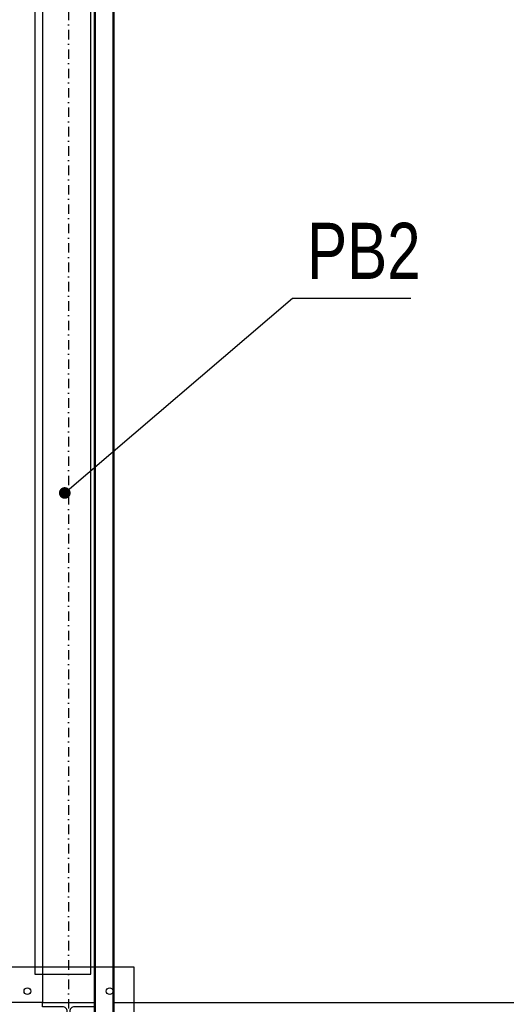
# Model space of a CAD drawing. Header units: centimetres. Extents: x 47725 to 65780, y 1899 to 12037.
# Tile 73 of 156: x 51060 to 51190, y 4528 to 4791. Entities that reach past the tile are written whole.
import ezdxf

# ---------------------------------------------------------------- set-up
doc = ezdxf.new("R2010")
doc.units = ezdxf.units.CM
doc.header["$LTSCALE"] = 0.02
doc.linetypes.add('DASHDOT2', pattern=[12.7, 6.35, -3.175, 0, -3.175])
for name, color, linetype in [('33 - linia 2', 3, 'Continuous'), ('333 - linia 3', 5, 'Continuous'), ('A-ELEWACJE', 3, 'Continuous'), ('A-Grid', 191, 'DASHDOT2'), ('OPIS_K_WYK', 3, 'Continuous')]:
    doc.layers.add(name, color=color, linetype=linetype)
doc.layers.add('CKPOM_POWIERZ', color=1, linetype='Continuous', plot=False)
doc.layers.add('CKSCIANY_PRZEKR', color=6, linetype='Continuous', lineweight=50)
doc.layers.add('REV', color=20, linetype='Continuous', lineweight=40, plot=False)
doc.styles.get("Standard").update_dxf_attribs({"font": 'ic-simplex.shx', "width": 0.8})
doc.dimstyles.new('CADKON cm', dxfattribs={"dimscale": 10, "dimtxt": 2.5, "dimasz": 2.5, "dimexe": 1.8, "dimexo": 5, "dimgap": 0.6, "dimtad": 1, "dimrnd": 0.1, "dimtxsty": 'Standard', "dimblk1": 'OBLIQUE', "dimblk2": 'OBLIQUE', "dimsah": 1, "dimcen": 2.5, "dimadec": 1, "dimazin": 2, "dimtfac": 1, "dimtix": 1, "dimtmove": 2, "dimatfit": 3, "dimldrblk": 'OPEN30', "dimfxl": 5, "dimfxlon": 1, "dimtfill": 1, "dimtolj": 1, "dimarcsym": 0})

# ---------------------------------------------------------------- blocks, each defined once
blk = doc.blocks.new('A$7E8814A102C37C')
at = {"layer": 'A-Grid', "ltscale": 20}
blk.add_lwpolyline([(1500, -130), (1500, -1964.5)], dxfattribs=at)
blk = doc.blocks.new('A$7E8A9A372D53')
at = {"layer": '33 - linia 2'}
blk.add_lwpolyline([(15040, -12530), (15180, -12530), (15180, -12542), (15125.5, -12542, 0.4142136), (15113.5, -12554), (15113.5, -12646, 0.4142136), (15125.5, -12658), (15180, -12658), (15180, -12670), (15040, -12670), (15040, -12658), (15094.5, -12658, 0.4142136), (15106.5, -12646), (15106.5, -12554, 0.4142136), (15094.5, -12542), (15040, -12542)], format="xyb", close=True, dxfattribs=at)
blk = doc.blocks.new('A$7E8A16153526364')
at = {"layer": '33 - linia 2'}
blk.add_lwpolyline([(-15285, -12435), (-14935, -12435), (-14935, -12785), (-15285, -12785)], close=True, dxfattribs=at)
for centre in [(-15220, -12500), (-15000, -12500)]:
    blk.add_circle(centre, 9, dxfattribs=at)
at = {"layer": '333 - linia 3'}
blk.add_lwpolyline([(-15200, -12455), (-15050, -12455), (-15050, -8655), (-15200, -8655)], close=True, dxfattribs=at)
blk = doc.blocks.new('_OBLIQUE')
at = {"color": 0, "linetype": 'ByBlock'}
blk.add_line((-0.5, -0.5), (0.5, 0.5), dxfattribs=at)

msp = doc.modelspace()

# ---------------------------------------------------------------- linework, layer by layer
at = {"layer": 'CKPOM_POWIERZ'}
for points in [[(49578.82, 5762.604), (51065.82, 5762.604), (51065.82, 4528.604), (49578.82, 4528.604)], [(51084.819, 4528.604), (52566.82, 4528.604), (52566.82, 5762.604), (51084.819, 5762.604)]]:
    msp.add_lwpolyline(points, close=True, dxfattribs=at)
at = {"layer": 'CKSCIANY_PRZEKR'}
for p, q in [((51079.82, 5095.604), (51079.82, 4514.604)), ((51084.819, 5095.552), (51084.819, 4509.604))]:
    msp.add_line(p, q, dxfattribs=at)
at = {"layer": 'OPIS_K_WYK', "ltscale": 0.5}
msp.add_lwpolyline([(51132.684, 4716.819), (51164.316, 4716.819)], dxfattribs=at)

# ---------------------------------------------------------------- block references
at = {"layer": 'A-ELEWACJE', "xscale": 0.1, "yscale": 0.1, "zscale": 0.1}
msp.add_blockref('A$7E8A16153526364', (52583.82, 5781.604), dxfattribs=at)
at = {"layer": 'A-Grid', "lineweight": -3}
msp.add_blockref('A$7E8814A102C37C', (49572.82, 6187.604), dxfattribs=at)
at = {"layer": 'REV', "xscale": 0.1, "yscale": 0.1, "zscale": 0.1}
msp.add_blockref('A$7E8A9A372D53', (49561.82, 5781.604), dxfattribs=at)

# ---------------------------------------------------------------- texts
at = {"layer": 'OPIS_K_WYK', "linetype": 'Continuous', "width": 0.8}
msp.add_text('PB2', height=15, dxfattribs=at).set_placement((51136.592, 4721.963))

# ---------------------------------------------------------------- leaders
at = {"layer": 'OPIS_K_WYK', "ltscale": 0.5}
msp.add_leader([(51071.82, 4664.755), (51132.684, 4716.819)], dimstyle='CADKON cm', override={"dimscale": 5, "dimldrblk": 'DotSmall'}, dxfattribs=at)

doc.saveas('drawing.dxf')
